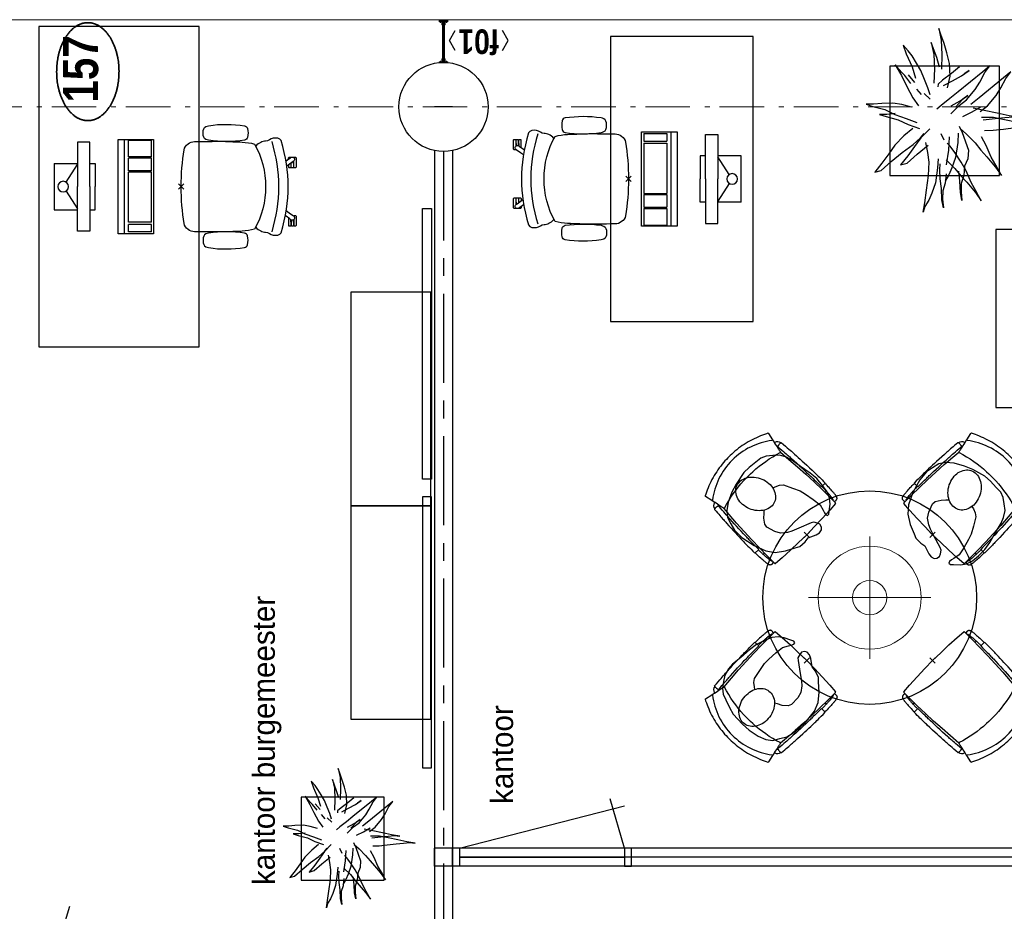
# Model space of a CAD drawing. Header units: millimetres. Extents: x -46954 to 169732, y -26853 to 94136.
# Tile 57 of 174: x -41687 to -36159, y 77953 to 82961. Entities that reach past the tile are written whole.
import ezdxf
from ezdxf.enums import TextEntityAlignment as Align

# ---------------------------------------------------------------- set-up
doc = ezdxf.new("R2010")
doc.units = ezdxf.units.MM
doc.header["$LTSCALE"] = 400
doc.header["$PDMODE"] = 3
doc.header["$PDSIZE"] = 15
for name, pattern in [('CENTER', [2, 1.25, -0.25, 0.25, -0.25]), ('HIDDEN', [0.375, 0.25, -0.125]), ('STYLE_06', [1.041641, 0.625, -0.208282, 0.069427, -0.138931])]:
    doc.linetypes.add(name, pattern=pattern)
for name, color, linetype in [('-gd', 2, 'Continuous'), ('-ve', 2, 'HIDDEN'), ('co2-1-n-1-0-8_ip0', 7, 'Continuous'), ('inr', 4, 'Continuous'), ('plant', 114, 'Continuous'), ('plat', 5, 'Continuous'), ('sona-s008_ip0', 7, 'Continuous'), ('stramien', 1, 'CENTER'), ('symbol', 1, 'Continuous'), ('timmerwerk-ge', 150, 'Continuous'), ('verlichting', 2, 'Continuous')]:
    doc.layers.add(name, color=color, linetype=linetype)
for name, color, linetype, lineweight in [('Buitenkozijnen', 140, 'Continuous', 15), ('Detailaanduiding', 5, 'Continuous', 70), ('Interieur-scheidingswand-horizontaal', 5, 'Continuous', 25), ('Kozijnmerken', 43, 'Continuous', 9), ('mat-beton (ihwg)', 5, 'Continuous', 25), ('mat-staal', 5, 'Continuous', 25), ('None', 7, 'Continuous', 9)]:
    doc.layers.add(name, color=color, linetype=linetype, lineweight=lineweight)
doc.styles.add('Arial Narrow (bold)', font='ARIALNB.TTF', dxfattribs={"height": 172.861111})
doc.styles.add('s100', font='stylu.ttf', dxfattribs={"height": 100})
doc.styles.get("Standard").update_dxf_attribs({"font": 'arial.ttf'})

# ---------------------------------------------------------------- blocks, each defined once
blk = doc.blocks.new('Kolom O 500')
at = {"layer": 'mat-beton (ihwg)', "lineweight": 25}
blk.add_circle((0, 0), 250, dxfattribs=at)
blk = doc.blocks.new('*U1106')
at = {"layer": 'None', "color": 8, "linetype": 'Continuous', "lineweight": 5}
for points in [[(253.3, 5.2), (475, 5.2), (475, -4.8), (253.3, -4.8)], [(253.3, 0.6), (475, 0.6), (475, -0.2), (253.3, -0.2)]]:
    blk.add_lwpolyline(points, close=True, dxfattribs=at)
blk = doc.blocks.new('*U1107')
at = {"layer": 'mat-staal', "color": 8, "lineweight": 5}
for p, q in [((247.3, 17), (258.1, 17)), ((247.3, -16.6), (258.1, -16.6))]:
    blk.add_line(p, q, dxfattribs=at)
for points in [[(250, 6), (250, 25), (253, 25), (253, 22), (253, 10.6), (253, 9), (269, 9), (269, 6)], [(250, -24.6), (250, -5.6), (269, -5.6), (269, -8.6), (253, -8.6), (253, -20.4), (253, -21.6), (253, -24.6)]]:
    blk.add_lwpolyline(points, close=True, dxfattribs=at)
blk = doc.blocks.new('*U1108')
at = {"layer": 'mat-staal', "color": 8, "lineweight": 5}
for p, q in [((482.7, 17), (471.9, 17)), ((482.7, -16.6), (471.9, -16.6))]:
    blk.add_line(p, q, dxfattribs=at)
for points in [[(480, 6), (480, 25), (477, 25), (477, 22), (477, 10.6), (477, 9), (461, 9), (461, 6)], [(480, -24.6), (480, -5.6), (461, -5.6), (461, -8.6), (477, -8.6), (477, -20.4), (477, -21.6), (477, -24.6)]]:
    blk.add_lwpolyline(points, close=True, dxfattribs=at)
blk = doc.blocks.new('Glasstrook G kolom-vliesgevel')
at = {"layer": 'mat-staal', "color": 8, "lineweight": 5}
blk.add_lwpolyline([(480, 25.3), (485, 25.3), (485, -24.7), (480, -24.7)], close=True, dxfattribs=at)
at = {"layer": 'mat-staal'}
for name in ['*U1107', '*U1108']:
    blk.add_blockref(name, (0, 0), dxfattribs=at)
at = {"layer": 'None', "color": 7}
blk.add_blockref('*U1106', (0, 0), dxfattribs=at)
blk = doc.blocks.new('Kozijnmerk 50')
at = {"layer": 'Kozijnmerken', "color": 92, "linetype": 'Continuous', "lineweight": 25}
for points in [[(-132.2, 50.6), (-164.8, -5.8), (-132.2, -62.1)], [(132.2, 50.6), (164.8, -5.8), (132.2, -62.1)]]:
    blk.add_lwpolyline(points, dxfattribs=at)
at = {"layer": 'None', "color": 43, "style": 'Arial Narrow (bold)'}
blk.add_attdef('merk', text='', height=138.3, dxfattribs=at).set_placement((0, 0), align=Align.MIDDLE_CENTER)
blk = doc.blocks.new('Detail')
at = {"layer": 'Detailaanduiding', "color": 1, "linetype": 'Continuous', "lineweight": 35}
blk.add_open_spline([(-134.1, 153.9), (-70.3, 177.4), (77, 177.4), (140.9, 153.9), (204.7, 130.5), (241.5, 89.9), (278.4, 49.3), (278.4, 2.4), (278.4, -44.5), (241.5, -85.1), (204.7, -125.7), (140.9, -149.2), (77, -172.6), (-70.3, -172.6), (-134.1, -149.2), (-198, -125.7), (-234.8, -85.1), (-271.6, -44.5), (-271.6, 2.4), (-271.6, 49.3), (-234.8, 89.9), (-198, 130.5), (-134.1, 153.9)], degree=2, knots=[0, 0, 0, 0.097932, 0.195864, 0.195864, 0.280023, 0.280023, 0.347931, 0.347931, 0.415846, 0.415846, 0.5, 0.5, 0.597932, 0.695864, 0.695864, 0.780023, 0.780023, 0.847931, 0.847931, 0.915846, 0.915846, 1, 1, 1], dxfattribs=at)
at = {"layer": 'Detailaanduiding', "style": 'Arial Narrow (bold)'}
blk.add_attdef('Detail', text='', height=197.6, dxfattribs=at).set_placement((-170.2, 142.2), align=Align.TOP_LEFT)
at = {"layer": 'None', "color": 0, "flags": 1}
blk.add_attdef('Fragment', (-271.6, -528.2), '', height=197.6, dxfattribs=at)
blk = doc.blocks.new('SYMB-CMP4_B2')
for p, q in [((-130, 558.1), (130, 558.1)), ((-130, 558.1), (-130, 428.1)), ((130, 558.1), (130, 428.1)), ((-25.3, 491.9), (-125, 428.1)), ((25.3, 491.9), (125, 428.1)), ((-250, 358.1), (-250, 428.1)), ((-250, 428.1), (0, 428.1)), ((250, 428.1), (0, 428.1)), ((250, 358.1), (250, 428.1)), ((0, 358.1), (-250, 358.1)), ((-130, 358.1), (-130, 328.1)), ((0, 358.1), (250, 358.1)), ((130, 358.1), (130, 328.1)), ((-130, 328.1), (0, 328.1)), ((130, 328.1), (0, 328.1)), ((265, 200), (-265, 200)), ((-265, 200), (-265, 0)), ((265, 0), (265, 200)), ((265, 162.9), (-265, 162.9)), ((-166.8, 141.5), (-259.7, 141.5)), ((-259.7, 12.9), (-259.7, 141.5)), ((-166.8, 12.9), (-166.8, 141.5)), ((-88, 141.5), (-159.1, 141.5)), ((-159.1, 12.9), (-159.1, 141.5)), ((-88, 12.9), (-88, 141.5)), ((200.4, 141.5), (-81.5, 141.5)), ((-81.5, 12.9), (-81.5, 141.5)), ((200.4, 12.9), (200.4, 141.5)), ((254.7, 141.5), (212.3, 141.5)), ((212.3, 12.9), (212.3, 141.5)), ((254.7, 12.9), (254.7, 141.5)), ((-265, 0), (265, 0)), ((-166.8, 12.9), (-259.7, 12.9)), ((-88, 12.9), (-159.1, 12.9)), ((200.4, 12.9), (-81.5, 12.9)), ((254.7, 12.9), (212.3, 12.9))]:
    blk.add_line(p, q)
blk.add_circle((0, 508.1), 30)
blk = doc.blocks.new('SONA-S008_B2')
at = {"layer": '-gd'}
blk.add_open_spline([(-253, -509.5), (-87.8, -560.2), (87.8, -560.2), (253, -509.5)], degree=3, dxfattribs=at)
for points in [[(-206.6, -15.8), (-79.4, 5.3), (79.6, 5.3), (206.6, -15.8)], [(-253, -73.9), (-253.4, -51.6), (-233.1, -20.2), (-206.6, -15.8)], [(206.6, -15.8), (233.1, -20.2), (253.4, -51.6), (253, -73.9)], [(-253, -272.1), (-257.1, -206.8), (-252.1, -139.2), (-253, -73.9)], [(253, -73.9), (252.1, -139.2), (257.1, -206.8), (253, -272.1)], [(-342.5, -153.6), (-353.5, -221.1), (-351.5, -287.6), (-342.5, -355.4)], [(-325.3, -126.1), (-337, -131.7), (-340.4, -140.8), (-342.5, -153.6)], [(-277.9, -126.1), (-287.8, -121.3), (-315.3, -121.3), (-325.3, -126.1)], [(-260.7, -153.6), (-262.7, -140.8), (-266.2, -131.7), (-277.9, -126.1)], [(-260.7, -355.4), (-251.6, -287.6), (-249.7, -221.1), (-260.7, -153.6)], [(260.6, -355.4), (251.6, -287.6), (249.7, -221.1), (260.6, -153.6)], [(260.6, -153.6), (262.7, -140.8), (266.2, -131.7), (277.9, -126.1)], [(277.9, -126.1), (287.8, -121.3), (315.3, -121.3), (325.3, -126.1)], [(325.3, -126.1), (337, -131.7), (340.4, -140.8), (342.5, -153.6)], [(342.5, -153.6), (353.4, -221.1), (351.5, -287.6), (342.5, -355.4)], [(-238.9, -411.5), (-253, -365.7), (-250.2, -318.7), (-253, -272.1)], [(253, -272.1), (250.2, -318.7), (253, -365.7), (238.9, -411.5)], [(-250.7, -332.5), (-253.1, -331.7), (-255.4, -330.9), (-257.6, -330.2)], [(-255.2, -303.9), (-254.1, -304.3), (-252.9, -304.7), (-251.7, -305.1)], [(256.9, -323.2), (255, -323.8), (253.1, -324.4), (251, -325.1)], [(251.9, -297.7), (252.9, -297.4), (253.8, -297.1), (254.7, -296.8)], [(-342.5, -355.4), (-341.5, -363), (-333.6, -369.9), (-326.1, -371.8)], [(-326.1, -371.8), (-310.3, -375.7), (-292.8, -375.7), (-277, -371.8)], [(-277, -371.8), (-269.5, -369.9), (-261.7, -363), (-260.7, -355.4)], [(277, -371.8), (269.5, -369.9), (261.7, -363), (260.6, -355.4)], [(326.1, -371.8), (310.3, -375.7), (292.8, -375.7), (277, -371.8)], [(342.5, -355.4), (341.5, -363), (333.6, -369.9), (326.1, -371.8)], [(-227.3, -418.1), (-247.1, -436.6), (-255.7, -455.2), (-255.5, -473.7)], [(238.9, -411.5), (95.4, -494.5), (-95.5, -494.5), (-238.9, -411.5)], [(255.5, -473.7), (255.7, -455.2), (247.1, -436.6), (227.3, -418.1)], [(-255.5, -473.7), (-255.4, -489), (-270.3, -500.1), (-272.1, -515.2)], [(272.1, -515.2), (270.3, -500.1), (255.4, -489), (255.5, -473.7)], [(-272.1, -515.2), (-274.4, -533.8), (-273.7, -555.7), (-258.6, -560.1)], [(258.6, -560.1), (273.7, -555.6), (274.4, -533.8), (272.1, -515.2)], [(-258.6, -560.1), (-77.4, -613.6), (78.8, -613.6), (258.6, -560.1)], [(-222.4, -606.9), (-222.4, -604.9), (-220.7, -603.3), (-218.7, -603.3)], [(-222.4, -615.1), (-222.4, -615.1), (-222.4, -606.9), (-222.4, -606.9)], [(-218.7, -603.3), (-218.7, -603.3), (-192, -603.3), (-176.8, -603.3)], [(-185.5, -615.4), (-185.5, -615.4), (-176.5, -602.9), (-162.6, -583.8)], [(-134.5, -588.9), (-152.4, -613.6), (-164.7, -630.5), (-164.7, -630.5)], [(106.4, -606.6), (106.4, -604.6), (108, -603), (110, -603)], [(106.4, -614.8), (106.4, -614.8), (106.4, -606.6), (106.4, -606.6)], [(110, -603), (110, -603), (115.6, -603), (123.1, -603)], [(143.1, -630.4), (143.1, -630.4), (131.8, -614.9), (115.2, -592)], [(143.7, -587.5), (156, -604.4), (163.9, -615.2), (163.9, -615.2)], [(154.9, -602.9), (159.4, -602.9), (162.3, -602.9), (162.3, -602.9)], [(162.3, -602.9), (164.4, -602.9), (166, -604.6), (166, -606.6)], [(166, -606.6), (166, -606.6), (166, -614.8), (166, -614.8)], [(-222.5, -641.1), (-222.5, -641.1), (-222.4, -632.9), (-222.4, -632.9)], [(-218.8, -644.8), (-220.8, -644.8), (-222.5, -643.1), (-222.5, -641.1)], [(-218.8, -615.1), (-218.8, -615.1), (-222.4, -615.1), (-222.4, -615.1)], [(-222.4, -629.9), (-222.4, -629.9), (-222.4, -618.1), (-222.4, -618.1)], [(-222.4, -618.1), (-222.4, -618.1), (-198.5, -618.1), (-198.5, -618.1)], [(-198.6, -630), (-198.6, -630), (-222.4, -629.9), (-222.4, -629.9)], [(-222.4, -632.9), (-222.4, -632.9), (-218.8, -632.9), (-218.8, -632.9)], [(-198.5, -615.1), (-198.5, -615.1), (-218.8, -615.1), (-218.8, -615.1)], [(-218.8, -632.9), (-218.8, -632.9), (-198.6, -633), (-198.6, -633)], [(-166.5, -644.9), (-166.5, -644.9), (-218.8, -644.8), (-218.8, -644.8)], [(-198.6, -633), (-198.6, -633), (-198.6, -630), (-198.6, -630)], [(-198.6, -630), (-198.6, -630), (-186.7, -630), (-186.7, -630)], [(-198.6, -633), (-198.6, -633), (-186.7, -633), (-186.7, -633)], [(-198.5, -618.1), (-198.5, -618.1), (-198.5, -615.1), (-198.5, -615.1)], [(-198.5, -615.1), (-198.5, -615.1), (-186.7, -615.2), (-186.7, -615.2)], [(-198.5, -618.1), (-198.5, -618.1), (-189.1, -618.2), (-187.1, -618.2)], [(-182.7, -633.4), (-188.4, -629.2), (-189.7, -621.1), (-185.5, -615.4)], [(-185.4, -615.2), (-186.2, -615.2), (-186.7, -615.2), (-186.7, -615.2)], [(-186.7, -615.2), (-186.7, -615.2), (-186.7, -616.4), (-186.7, -617.3)], [(-185.9, -630), (-186.4, -630), (-186.7, -630), (-186.7, -630)], [(-186.7, -630), (-186.7, -630), (-186.7, -633), (-186.7, -633)], [(-186.7, -633), (-186.7, -633), (-185.3, -633), (-183.1, -633)], [(-164.7, -630.5), (-168.8, -636.2), (-176.9, -637.5), (-182.7, -633.4)], [(-182.7, -633.4), (-182.7, -633.4), (-182.7, -633.4), (-182.7, -633.4)], [(-167.1, -633), (-166.7, -633), (-166.5, -633), (-166.5, -633)], [(-166.5, -633), (-166.5, -633), (-162.9, -633.1), (-162.9, -633.1)], [(-162.9, -641.3), (-162.9, -643.3), (-164.5, -644.9), (-166.5, -644.9)], [(-162.8, -630.1), (-162.8, -630.1), (-163.4, -630.1), (-164.4, -630)], [(-162.9, -633.1), (-162.9, -633.1), (-162.9, -641.3), (-162.9, -641.3)], [(-162.8, -628), (-162.8, -629.2), (-162.8, -630.1), (-162.8, -630.1)], [(110.1, -614.8), (110.1, -614.8), (106.4, -614.8), (106.4, -614.8)], [(106.4, -629.7), (106.4, -629.7), (106.4, -617.8), (106.4, -617.8)], [(106.4, -617.8), (106.4, -617.8), (130.3, -617.8), (130.3, -617.8)], [(130.3, -629.6), (130.3, -629.6), (106.4, -629.7), (106.4, -629.7)], [(106.4, -640.9), (106.4, -640.9), (106.4, -632.7), (106.4, -632.7)], [(106.4, -632.7), (106.4, -632.7), (110.1, -632.7), (110.1, -632.7)], [(110.1, -644.5), (108.1, -644.5), (106.5, -642.9), (106.4, -640.9)], [(130.3, -614.8), (130.3, -614.8), (110.1, -614.8), (110.1, -614.8)], [(110.1, -632.7), (110.1, -632.7), (130.3, -632.6), (130.3, -632.6)], [(162.4, -644.4), (162.4, -644.4), (110.1, -644.5), (110.1, -644.5)], [(130.3, -617.8), (130.3, -617.8), (130.3, -614.8), (130.3, -614.8)], [(130.3, -614.8), (130.3, -614.8), (130.9, -614.8), (131.7, -614.8)], [(130.3, -617.8), (130.3, -617.8), (131.9, -617.8), (133.9, -617.8)], [(130.3, -632.6), (130.3, -632.6), (130.3, -629.6), (130.3, -629.6)], [(130.3, -629.6), (130.3, -629.6), (142.1, -629.6), (142.1, -629.6)], [(130.3, -632.6), (130.3, -632.6), (142.2, -632.6), (142.2, -632.6)], [(142.5, -629.6), (142.3, -629.6), (142.1, -629.6), (142.1, -629.6)], [(142.1, -629.6), (142.1, -629.6), (142.2, -632.6), (142.2, -632.6)], [(142.2, -632.6), (142.2, -632.6), (143.3, -632.6), (145.1, -632.6)], [(161.1, -633.2), (155.3, -637.4), (147.2, -636.1), (143.1, -630.4)], [(163.9, -615.2), (168.1, -621), (166.8, -629.1), (161.1, -633.2)], [(161.1, -633.2), (161.1, -633.2), (161.1, -633.2), (161.1, -633.2)], [(161.8, -632.6), (162.2, -632.6), (162.4, -632.6), (162.4, -632.6)], [(162.4, -632.6), (162.4, -632.6), (166, -632.6), (166, -632.6)], [(166, -640.8), (166, -642.8), (164.4, -644.4), (162.4, -644.4)], [(166, -614.8), (166, -614.8), (164.6, -614.8), (163.5, -614.8)], [(166, -629.6), (166, -629.6), (165.4, -629.6), (164.4, -629.6)], [(165.3, -617.8), (165.8, -617.8), (166, -617.8), (166, -617.8)], [(166, -617.8), (166, -617.8), (166, -618.6), (166, -619.9)], [(166, -625.7), (166, -627.8), (166, -629.6), (166, -629.6)], [(166, -632.6), (166, -632.6), (166, -640.8), (166, -640.8)]]:
    blk.add_open_spline(points, degree=3)
at = {"layer": 'sona-s008_ip0'}
blk.add_point((0, 0), dxfattribs=at)
blk = doc.blocks.new('co2-1-n-1-0-8_b2')
for p, q in [((-251.5, -20.3), (-255.8, -20.3)), ((251.5, -20.3), (255.8, -20.3)), ((-249.1, -132.2), (-279.1, -131.7)), ((-251.6, -131.7), (-251.6, -132.2)), ((251.6, -131.7), (251.6, -132.2)), ((-220.5, -431.4), (-220.7, -431.4)), ((220.7, -431.4), (220.5, -431.4)), ((-239.3, -492.8), (-236.8, -493.3)), ((-231.5, -468.8), (-234.2, -468.3)), ((234.4, -468), (231.4, -468.6)), ((236.7, -493), (239.1, -492.6)), ((-250, -554.2), (-241.1, -513.2)), ((241.1, -513.2), (250, -554.2))]:
    blk.add_line(p, q)
at = {"flags": 128}
for points in [[(-238.5, -9.5), (-189.8, -6), (-126.6, -2.7), (-63.3, -0.7), (0, 0)], [(0, 0), (63.3, -0.7), (126.6, -2.7), (189.8, -6), (238.5, -9.5)], [(-255.8, -20.3), (-257.1, -20.4), (-258.3, -20.7), (-259.5, -21.1), (-260.7, -21.6), (-261.9, -22.1), (-263, -22.8), (-264.1, -23.6), (-265.4, -24.8), (-266.8, -26.5), (-267.8, -28.1), (-268.4, -29.4), (-268.8, -30.4), (-269.5, -32.8), (-270, -34.9), (-270.5, -37.1), (-270.9, -39.4), (-271.3, -41.9), (-271.6, -44.3), (-272, -46.9), (-272.4, -49.7), (-272.7, -52.9), (-273.1, -56.4), (-273.5, -60.3), (-273.8, -64.4), (-274.2, -69.1), (-274.6, -74.7), (-275, -81.4), (-275.4, -89.2), (-275.8, -98.1), (-276, -105.6), (-276.2, -113.7), (-276.3, -122.4), (-276.4, -131.8)], [(-223.6, -431.8), (-228.8, -369.6), (-233.1, -307.4), (-236.5, -244.1), (-239, -180.9), (-240.5, -117.6), (-241, -54.2), (-240.8, -12)], [(240.8, -12), (240.9, -73.4), (240.1, -134.8), (238.4, -198.1), (235.7, -261.3), (232, -324.6), (227.4, -387.7), (223.6, -431.8)], [(255.8, -20.3), (257.1, -20.4), (258.3, -20.7), (259.5, -21.1), (260.7, -21.6), (261.9, -22.1), (263, -22.8), (264.1, -23.6), (265.4, -24.8), (266.8, -26.5), (267.8, -28.1), (268.4, -29.4), (268.8, -30.4), (269.5, -32.8), (270, -34.9), (270.5, -37.1), (270.9, -39.4), (271.3, -41.9), (271.6, -44.3), (272, -46.9), (272.4, -49.7), (272.7, -52.9), (273.1, -56.4), (273.5, -60.3), (273.8, -64.4), (274.2, -69.1), (274.6, -74.7), (275, -81.4), (275.4, -89.2), (275.8, -98.1), (276, -105.6), (276.2, -113.7), (276.3, -122.4), (276.4, -131.8)], [(-240.5, -95.2), (-241.5, -95.2), (-243, -95.2), (-244.8, -95.2), (-246.8, -95.2), (-248.9, -95.3), (-251, -95.3)], [(240.7, -95.2), (241.5, -95.2), (243, -95.2), (244.8, -95.2), (246.8, -95.2), (248.9, -95.3), (250.8, -95.3)], [(-250, -468), (-253.3, -468.2), (-255.6, -468.2), (-257.8, -468.2), (-259.7, -468), (-261.4, -467.8), (-262.7, -467.5), (-264.9, -466.6), (-266.3, -450.4), (-267.4, -435.8), (-268.5, -422.4), (-269.3, -410.3), (-270, -401), (-270.6, -392.6), (-271.1, -385.1), (-271.5, -378.5), (-271.8, -372.8), (-272.1, -368), (-272.9, -354.6), (-273.7, -340.4), (-274.5, -325.4), (-275.2, -310.1), (-275.8, -294.9), (-276.6, -274.8), (-277.3, -254.8), (-277.8, -234.9), (-278, -228.3), (-278.2, -221.8), (-278.3, -215.3), (-278.4, -208.9), (-278.5, -202.3), (-278.7, -195.2), (-278.8, -187.2), (-278.9, -178.1), (-279, -168.1), (-279.1, -157), (-279.1, -144.8), (-279.1, -131.7)], [(-250, -468), (-248.5, -467.9), (-246.1, -467.6), (-243.8, -467.2), (-241.7, -466.8), (-239.8, -466.3), (-238.2, -465.8), (-237, -465.2), (-235, -464), (-236.3, -448.9), (-237.4, -435.5), (-238.3, -423.4), (-239.1, -412.6), (-239.8, -403.2), (-240.3, -395.1), (-240.8, -388.6), (-241.2, -382.4), (-241.6, -376), (-242, -369.6), (-242.4, -363.2), (-243.5, -343.6), (-244.5, -323.8), (-245.4, -304), (-246.2, -285.1), (-246.9, -266.1), (-247.5, -247.9), (-247.9, -231.1), (-248, -226.2), (-248.2, -220.5), (-248.3, -213.9), (-248.5, -206.4), (-248.6, -197.9), (-248.8, -188.5), (-248.9, -176.2), (-249, -162.7), (-249.1, -147.9), (-249.1, -132.2)], [(249.1, -132.2), (249.1, -146.9), (249, -160.6), (248.9, -172.9), (248.8, -183.9), (248.7, -193.5), (248.5, -201.8), (248.4, -208.3), (248.3, -214.7), (248.2, -221.1), (248, -227.6), (247.9, -234.1), (247.3, -253.9), (246.6, -273.8), (245.9, -293.6), (245, -312.5), (244.1, -331.4), (243.2, -349.5), (242.2, -366.2), (241.9, -371), (241.5, -376.6), (241.1, -383.1), (240.6, -390.6), (240.1, -398.9), (239.4, -408.1), (238.5, -420.2), (237.5, -433.4), (236.4, -447.9), (235, -464), (237, -465.2), (238.2, -465.8), (239.8, -466.3), (241.7, -466.8), (243.8, -467.2), (246.1, -467.6), (248.5, -467.9), (250, -468)], [(250, -468), (253.3, -468.2), (255.6, -468.2), (257.8, -468.2), (259.7, -468), (261.4, -467.8), (262.7, -467.5), (263.7, -467.1), (265, -466.1), (266, -453.4), (267, -441.6), (267.8, -430.7), (268.6, -420.8), (269.2, -412), (269.8, -404.1), (270.3, -397.1), (270.7, -390.6), (271.1, -384.3), (271.5, -377.9), (271.9, -371.5), (272.3, -365), (273.4, -345.2), (274.5, -325.3), (275.4, -305.3), (276, -290.1), (276.6, -274.8), (277.1, -259.7), (277.6, -245.3), (277.9, -231.9), (278, -226.9), (278.2, -221.2), (278.3, -214.5), (278.5, -206.9), (278.6, -198.4), (278.7, -188.9), (278.9, -176.5), (279, -162.9), (279.1, -148), (279.1, -131.7), (249.1, -132.2)], [(-241.1, -513.2), (-239, -503.7), (-237.1, -494.8), (-234.9, -484.6), (-232.9, -475.3), (-231.1, -466.9), (-229.4, -459.3), (-228, -452.7), (-226.8, -447), (-225.7, -442.2), (-224.9, -438.4)], [(-224.9, -438.4), (-224.4, -436.2), (-224.1, -434.5), (-223.8, -433.2), (-223.6, -432.5)], [(-223.7, -432.8), (-223.7, -432.8), (-223.6, -432.5)], [(-223.6, -431.7), (-223.6, -431.7), (-223.6, -431.8)], [(0, -465.5), (-18.1, -465.2), (-36.1, -464.6), (-59.3, -463.1), (-82.5, -460.9), (-105.6, -457.9), (-128.5, -454.2), (-151.9, -449.7), (-175, -444.4), (-197.9, -438.3), (-220.5, -431.4)], [(220.5, -431.4), (198.1, -438.3), (175.3, -444.3), (152.1, -449.7), (128.5, -454.2), (105.7, -457.9), (82.8, -460.8), (59.5, -463.1), (36.1, -464.6), (18.1, -465.2), (0, -465.5)], [(223.6, -431.8), (223.6, -431.7), (223.6, -431.7)], [(223.6, -432.5), (223.6, -432.5), (223.7, -432.8)], [(223.6, -432.5), (223.7, -432.8), (224, -434), (224.4, -435.9), (224.9, -438.4)], [(224.9, -438.4), (225.7, -442.2), (226.8, -447), (228, -452.7), (229.4, -459.3), (231.1, -466.8), (232.9, -475.2), (234.9, -484.6), (237.1, -494.8), (239, -503.7), (241.1, -513.2)], [(-248.6, -556.9), (-241.7, -560.6), (-230.9, -566), (-220.5, -570.8), (-209.7, -575.6), (-197.7, -580.6), (-185.6, -585.3), (-173.3, -589.7), (-161, -593.7), (-148.6, -597.5), (-136.1, -601), (-123.5, -604.2), (-110.8, -607), (-98.1, -609.6), (-85.4, -611.8), (-72.6, -613.8), (-59.7, -615.4), (-46.8, -616.7), (-33.9, -617.7), (-22.6, -618.2), (-10.7, -618.6), (0, -618.7)], [(0, -618.7), (7.7, -618.6), (19.8, -618.3), (31.2, -617.8), (42.9, -617), (55.8, -615.8), (68.7, -614.3), (81.5, -612.4), (94.3, -610.3), (107, -607.8), (119.7, -605.1), (132.3, -602), (144.8, -598.6), (157.2, -594.9), (169.5, -590.9), (181.8, -586.7), (194, -582.1), (206, -577.2), (217.9, -572), (228.2, -567.2), (238.9, -562), (248.7, -556.9)]]:
    blk.add_lwpolyline(points, dxfattribs=at)
for centre, radius, start, end in [((-251.5, -32.8), 12.5, 31.8812, 90), ((-251.5, -32.8), 12.5, 293.1463, 327.6578), ((-238.3, -12), 2.5, 94.5665, 179.4807), ((238.3, -12), 2.5, 0.5193, 85.4335), ((251.5, -32.8), 12.5, 90, 148.1188), ((251.5, -32.8), 12.5, 212.3422, 246.8537), ((-226.1, -432), 2.5, 341.6817, 5.2297), ((-226.1, -431.9), 2.5, 347.791, 5.2276), ((226.1, -431.9), 2.5, 174.7724, 192.209), ((226.1, -432), 2.5, 174.778, 187.1445), ((226.1, -432), 2.5, 187.1548, 198.3185), ((-233.6, -464.5), 28.8, 186.1005, 258.5426), ((-166.7, -477.3), 75, 191.7314, 197.3164), ((-233.7, -464.5), 3.77, 192.8865, 261.7566), ((234, -464.6), 3.4, 276.6537, 346.9286), ((166.7, -477.3), 75, 342.6747, 348.4513), ((234, -464.6), 28.4, 280.3578, 354.0057), ((0.2, -200.9), 391.2, 232.6355, 269.9709), ((-0.2, -200.9), 391.2, 270.0307, 307.3629), ((-247.5, -554.8), 2.5, 167.791, 242.1608), ((247.5, -554.8), 2.5, 297.8392, 12.209)]:
    blk.add_arc(centre, radius, start, end)
for points in [[(-243.3, -32.8), (-243.7, -32.8), (-244.1, -33.5), (-245, -36.2), (-245.5, -38.1), (-246.4, -43.2), (-246.9, -46.3), (-247.8, -53.6), (-248.3, -57.8), (-249.1, -67), (-249.5, -72), (-250.2, -82.7), (-250.6, -88.4), (-251.1, -100.3), (-251.3, -106.4), (-251.5, -118.9), (-251.6, -125.3), (-251.6, -131.7)], [(243.3, -32.8), (243.7, -32.8), (244.1, -33.5), (245, -36.2), (245.5, -38.1), (246.4, -43.2), (246.9, -46.3), (247.8, -53.6), (248.3, -57.8), (249.1, -67), (249.5, -72), (250.2, -82.7), (250.6, -88.4), (251.1, -100.3), (251.3, -106.4), (251.5, -118.9), (251.6, -125.3), (251.6, -131.7)]]:
    blk.add_open_spline(points, degree=3, knots=[0, 0, 0, 0, 0.125, 0.125, 0.25, 0.25, 0.375, 0.375, 0.5, 0.5, 0.625, 0.625, 0.75, 0.75, 0.875, 0.875, 0.9994014, 0.9994014, 0.9994014, 0.9994014])
at = {"layer": 'co2-1-n-1-0-8_ip0'}
blk.add_point((0, 0), dxfattribs=at)
blk = doc.blocks.new('symb-ps03_b2')
blk.add_lwpolyline([(82.2, -333.7), (93.5, -323.3), (109.6, -304.5), (119.8, -284.7), (121.3, -230.8), (122.5, -183.8), (115.8, -150.4), (104.2, -98.4), (90.8, -52.2), (69, -24.8), (57.7, -13.2), (50.2, -0.9), (49.4, 8.5), (59.4, 13), (75.8, 8.9), (114.7, -1.3), (145.3, -16.6), (172.1, -41.1), (196.4, -77.8), (221.1, -122.2), (235.7, -169.2), (249.9, -232.3), (265.9, -290), (270.3, -324.8), (267.4, -365.4), (252.2, -399.3), (234.6, -432.8), (213.5, -457.5), (181.2, -475.4), (141, -499), (102.8, -516.9), (26.9, -533.5), (-23.3, -539.3), (-83.1, -537.5), (-129.9, -527.7), (-165.1, -510.7), (-191.8, -478.7), (-217.7, -447.5), (-240.8, -394), (-258.1, -313.4), (-261.7, -241.7), (-250.8, -189), (-222, -138.3), (-185.2, -93.4), (-169.5, -72.2), (-133.8, -53.9), (-107.1, -45.7), (-74.5, -10), (-56.5, 2.3), (-37.5, 6.7), (-23, 0.8), (-11.7, -12.6), (-10.5, -27.9), (-13.2, -49.2), (-22.6, -61.1), (-75.1, -114.5), (-104.5, -144.9), (-120.7, -165.7), (-138.4, -200.3), (-141.8, -234.1), (-134.6, -284.5), (-123.4, -302.1), (-94.4, -318.8), (-69, -327.2), (-51.7, -333)])
blk.add_lwpolyline([(-74.5, -413.3, 0.078796), (-66.1, -458.3, 0.088041), (-45.7, -493.9, 0.105312), (-14.5, -518.5, 0.121926), (19.1, -525.8, 0.121926), (52.3, -516.6, 0.105312), (82.1, -490.3, 0.088041), (100.3, -453.5, 0.078796), (106.2, -408.2, 0.078796), (97.7, -363.2, 0.088041), (77.4, -327.6, 0.105312), (46.2, -303, 0.121926), (12.5, -295.7, 0.121926), (-20.6, -304.9, 0.105312), (-50.4, -331.2, 0.088041), (-68.6, -368, 0.078796)], format="xyb", close=True)
blk = doc.blocks.new('lamp02')
at = {"layer": 'verlichting', "lineweight": 0}
for q in [(0, 555.36), (555.36, 0), (0, -555.36), (-555.36, 0)]:
    blk.add_line((0, 0), q, dxfattribs=at)
for radius in [468, 156]:
    blk.add_circle((0, 0), radius, dxfattribs=at)
blk = doc.blocks.new('boom nieuw 01')
at = {"layer": 'plant', "extrusion": (0, -4.44089e-16, -1)}
for p, q in [((-224.7, 788.7), (-238, 749.2)), ((-224.7, 788.7), (-238, 749.2)), ((-224.7, 744.5), (-224.7, 788.7)), ((-224.7, 744.5), (-224.7, 788.7)), ((-573.8, 694.3), (-627.3, 736.9)), ((-627.3, 736.9), (-616.4, 698.2)), ((-573.8, 694.3), (-627.3, 736.9)), ((-627.3, 736.9), (-616.4, 698.2)), ((-284.5, 709.5), (-297.8, 669.9)), ((-284.5, 665.3), (-284.5, 709.5)), ((-238, 749.2), (-256.6, 677.1)), ((-238, 749.2), (-256.6, 677.1)), ((-219.3, 695.7), (-224.7, 744.5)), ((-219.3, 695.7), (-224.7, 744.5)), ((-616.4, 698.2), (-563.7, 639.2)), ((-616.4, 698.2), (-563.7, 639.2)), ((-518.7, 654), (-573.8, 694.3)), ((-518.7, 654), (-573.8, 694.3)), ((-466.7, 617.5), (-518.7, 654)), ((-466.7, 617.5), (-518.7, 654)), ((-297.8, 669.9), (-316.4, 597.8)), ((-256.6, 677.1), (-284.5, 618.9)), ((-256.6, 677.1), (-284.5, 618.9)), ((-279.1, 616.4), (-284.5, 665.3)), ((-218.5, 629.8), (-219.3, 695.7)), ((-218.5, 629.8), (-219.3, 695.7)), ((-530.6, 541.3), (-584.1, 583.9)), ((-584.1, 583.9), (-573.3, 545.2)), ((-530.6, 541.3), (-584.1, 583.9)), ((-584.1, 583.9), (-573.3, 545.2)), ((-563.7, 639.2), (-510.2, 574.1)), ((-563.7, 639.2), (-510.2, 574.1)), ((-412.5, 564.8), (-466.7, 617.5)), ((-412.5, 564.8), (-466.7, 617.5)), ((-316.4, 597.8), (-344.3, 539.7)), ((-284.5, 618.9), (-308.5, 551.4)), ((-284.5, 618.9), (-308.5, 551.4)), ((-227.1, 576.3), (-218.5, 629.8)), ((-227.1, 576.3), (-218.5, 629.8)), ((9.4, 616.6), (-55, 579.3)), ((9.4, 616.6), (-55, 579.3)), ((-35.5, 579.3), (9.4, 616.6)), ((-35.5, 579.3), (9.4, 616.6)), ((-573.3, 545.2), (-520.5, 486.2)), ((-573.3, 545.2), (-520.5, 486.2)), ((-475.6, 501), (-530.6, 541.3)), ((-475.6, 501), (-530.6, 541.3)), ((-510.2, 574.1), (-462.9, 509.7)), ((-510.2, 574.1), (-462.9, 509.7)), ((-369, 511.3), (-412.5, 564.8)), ((-369, 511.3), (-412.5, 564.8)), ((-344.3, 539.7), (-368.3, 472.2)), ((-308.5, 551.4), (-333.3, 487.8)), ((-308.5, 551.4), (-333.3, 487.8)), ((-242.6, 518.9), (-227.1, 576.3)), ((-242.6, 518.9), (-227.1, 576.3)), ((-119.3, 547.6), (-186.8, 511.1)), ((-55, 579.3), (-119.3, 547.6)), ((-55, 579.3), (-119.3, 547.6)), ((-101.5, 523.5), (-55, 560)), ((-101.5, 523.5), (-55, 560)), ((-95.3, 500.1), (-50.4, 537.3)), ((-55, 560), (-35.5, 579.3)), ((-55, 560), (-35.5, 579.3)), ((73, 551.4), (-3.8, 516.5)), ((73, 551.4), (-3.8, 516.5)), ((61.4, 516.5), (91.6, 539)), ((61.4, 516.5), (91.6, 539)), ((125.7, 568.5), (73, 551.4)), ((125.7, 568.5), (73, 551.4)), ((91.6, 539), (125.7, 568.5)), ((91.6, 539), (125.7, 568.5)), ((-520.5, 486.2), (-467, 421.1)), ((-520.5, 486.2), (-467, 421.1)), ((-423.6, 464.5), (-475.6, 501)), ((-423.6, 464.5), (-475.6, 501)), ((-462.9, 509.7), (-423.3, 465.5)), ((-462.9, 509.7), (-423.3, 465.5)), ((-186.8, 511.1), (-234.1, 478.6)), ((-186.8, 511.1), (-234.1, 478.6)), ((-167.4, 459.9), (-135.6, 487.8)), ((-167.4, 459.9), (-135.6, 487.8)), ((-3.8, 516.5), (-69.7, 496.4)), ((-3.8, 516.5), (-69.7, 496.4)), ((-25.5, 463.8), (19.5, 490.2)), ((-25.5, 463.8), (19.5, 490.2)), ((19.5, 490.2), (61.4, 516.5)), ((19.5, 490.2), (61.4, 516.5)), ((-830.8, 440.5), (-863.4, 450.5)), ((-863.4, 450.5), (-807.5, 440.5)), ((-830.8, 440.5), (-863.4, 450.5)), ((-863.4, 450.5), (-807.5, 440.5)), ((-792.8, 417.2), (-830.8, 440.5)), ((-792.8, 417.2), (-830.8, 440.5)), ((-807.5, 440.5), (-733.1, 431.9)), ((-807.5, 440.5), (-733.1, 431.9)), ((-750.9, 400.1), (-792.8, 417.2)), ((-750.9, 400.1), (-792.8, 417.2)), ((-733.1, 431.9), (-646.2, 418.7)), ((-733.1, 431.9), (-646.2, 418.7)), ((-646.2, 418.7), (-567.1, 414.8)), ((-646.2, 418.7), (-567.1, 414.8)), ((-567.1, 414.8), (-509.8, 422.6)), ((-567.1, 414.8), (-509.8, 422.6)), ((-509.8, 422.6), (-450.9, 434.3)), ((-509.8, 422.6), (-450.9, 434.3)), ((-369.3, 411.8), (-423.6, 464.5)), ((-369.3, 411.8), (-423.6, 464.5)), ((-423.3, 465.5), (-397, 443.8)), ((-423.3, 465.5), (-397, 443.8)), ((-195.4, 408.6), (-161.3, 444.2)), ((-169.7, 409.6), (-127.8, 423.5)), ((-169.7, 409.6), (-127.8, 423.5)), ((-127.8, 423.5), (-78.2, 442.9)), ((-127.8, 423.5), (-78.2, 442.9)), ((-78.2, 442.9), (-25.5, 463.8)), ((-78.2, 442.9), (-25.5, 463.8)), ((-690.5, 378.4), (-750.9, 400.1)), ((-690.5, 378.4), (-750.9, 400.1)), ((-601.3, 365.2), (-690.5, 378.4)), ((-601.3, 365.2), (-690.5, 378.4)), ((-665.3, 349.3), (-612.6, 352.4)), ((-665.3, 349.3), (-612.6, 352.4)), ((-612.6, 352.4), (-577.7, 349.3)), ((-612.6, 352.4), (-577.7, 349.3)), ((-547, 362.1), (-601.3, 365.2)), ((-547, 362.1), (-601.3, 365.2)), ((-231.2, 344.3), (-253.6, 370.7)), ((-231.2, 344.3), (-253.6, 370.7)), ((-105.3, 362.3), (-122.3, 363.9)), ((-105.3, 362.3), (-122.3, 363.9)), ((-82.8, 335.9), (-105.3, 362.3)), ((-82.8, 335.9), (-105.3, 362.3)), ((-14.8, 384.6), (-100.1, 386.9)), ((-14.8, 384.6), (-100.1, 386.9)), ((70.5, 387.7), (-14.8, 384.6)), ((70.5, 387.7), (-14.8, 384.6)), ((-4.7, 353.6), (51.1, 370.7)), ((-4.7, 353.6), (51.1, 370.7)), ((51.1, 370.7), (103.9, 389.3)), ((51.1, 370.7), (103.9, 389.3)), ((140.3, 402.5), (70.5, 387.7)), ((140.3, 402.5), (70.5, 387.7)), ((103.9, 389.3), (140.3, 402.5)), ((103.9, 389.3), (140.3, 402.5)), ((224.1, 358.6), (154.3, 343.8)), ((224.1, 358.6), (154.3, 343.8)), ((187.6, 345.4), (224.1, 358.6)), ((187.6, 345.4), (224.1, 358.6)), ((-838.2, 330.7), (-790.1, 339.3)), ((-838.2, 330.7), (-790.1, 339.3)), ((-787.1, 335.4), (-838.2, 330.7)), ((-787.1, 335.4), (-838.2, 330.7)), ((-790.1, 339.3), (-724.3, 343.1)), ((-790.1, 339.3), (-724.3, 343.1)), ((-737.4, 334.6), (-787.1, 335.4)), ((-737.4, 334.6), (-787.1, 335.4)), ((-690.9, 319.8), (-737.4, 334.6)), ((-724.3, 343.1), (-665.3, 349.3)), ((-724.3, 343.1), (-665.3, 349.3)), ((-635.8, 315.2), (-690.9, 319.8)), ((-635.8, 315.2), (-690.9, 319.8)), ((-642.4, 298.2), (-680.4, 321.5)), ((-642.4, 298.2), (-680.4, 321.5)), ((-600.5, 281.1), (-642.4, 298.2)), ((-600.5, 281.1), (-642.4, 298.2)), ((-552.9, 314.1), (-604.1, 262.9)), ((-552.9, 314.1), (-604.1, 262.9)), ((-582.7, 312.9), (-495.8, 299.8)), ((-582.7, 312.9), (-495.8, 299.8)), ((-511.1, 262.9), (-472.3, 291.6)), ((-511.1, 262.9), (-472.3, 291.6)), ((-495.8, 299.8), (-416.7, 295.8)), ((-495.8, 299.8), (-416.7, 295.8)), ((-472.3, 291.6), (-455.2, 308.6)), ((-472.3, 291.6), (-455.2, 308.6)), ((-397.8, 347), (-435.8, 328.4)), ((-397.8, 347), (-435.8, 328.4)), ((-191.6, 292.4), (-231.2, 344.3)), ((-191.6, 292.4), (-231.2, 344.3)), ((-151.3, 243.5), (-191.6, 292.4)), ((-151.3, 243.5), (-191.6, 292.4)), ((-127.2, 307.4), (-59, 290.3)), ((-127.2, 307.4), (-59, 290.3)), ((-113, 330.5), (-85.1, 277)), ((-113, 330.5), (-85.1, 277)), ((-43.2, 284), (-82.8, 335.9)), ((-43.2, 284), (-82.8, 335.9)), ((-59, 290.3), (16.3, 294.2)), ((-59, 290.3), (16.3, 294.2)), ((69, 340.7), (-16.3, 343)), ((69, 340.7), (-16.3, 343)), ((16.3, 294.2), (79.1, 309.7)), ((16.3, 294.2), (79.1, 309.7)), ((154.3, 343.8), (69, 340.7)), ((154.3, 343.8), (69, 340.7)), ((79.1, 309.7), (134.9, 326.8)), ((79.1, 309.7), (134.9, 326.8)), ((134.9, 326.8), (187.6, 345.4)), ((134.9, 326.8), (187.6, 345.4)), ((-746.3, 230), (-680.4, 233.8)), ((-746.3, 230), (-680.4, 233.8)), ((-680.4, 233.8), (-621.4, 240)), ((-680.4, 233.8), (-621.4, 240)), ((-604.1, 262.9), (-647.5, 228)), ((-604.1, 262.9), (-647.5, 228)), ((-540, 259.4), (-600.5, 281.1)), ((-540, 259.4), (-600.5, 281.1)), ((-567.7, 224.9), (-511.1, 262.9)), ((-567.7, 224.9), (-511.1, 262.9)), ((-450.8, 246.2), (-540, 259.4)), ((-450.8, 246.2), (-540, 259.4)), ((-396.6, 243.1), (-450.8, 246.2)), ((-396.6, 243.1), (-450.8, 246.2)), ((-353.9, 237.7), (-391.9, 219.1)), ((-353.9, 237.7), (-391.9, 219.1)), ((-280.7, 287.7), (-231.9, 238.1)), ((-280.7, 287.7), (-231.9, 238.1)), ((-193.9, 215.6), (-242, 259.8)), ((-193.9, 215.6), (-242, 259.8)), ((-233.5, 285.4), (-204, 232.6)), ((-233.5, 285.4), (-204, 232.6)), ((-231.9, 238.1), (-199.3, 193.9)), ((-231.9, 238.1), (-199.3, 193.9)), ((-33.4, 98.5), (-151.3, 243.5)), ((-33.4, 98.5), (-151.3, 243.5)), ((-85.1, 277), (-55.6, 224.2)), ((-85.1, 277), (-55.6, 224.2)), ((-2.9, 235.1), (-43.2, 284)), ((-2.9, 235.1), (-43.2, 284)), ((-794.4, 221.4), (-746.3, 230)), ((-794.4, 221.4), (-746.3, 230)), ((-743.2, 226.1), (-794.4, 221.4)), ((-743.2, 226.1), (-794.4, 221.4)), ((-693.6, 225.3), (-743.2, 226.1)), ((-693.6, 225.3), (-743.2, 226.1)), ((-685.5, 193.1), (-722, 162.8)), ((-685.5, 193.1), (-722, 162.8)), ((-647, 210.5), (-693.6, 225.3)), ((-647, 210.5), (-693.6, 225.3)), ((-687.8, 166.7), (-619.6, 196.2)), ((-687.8, 166.7), (-619.6, 196.2)), ((-647.5, 228), (-685.5, 193.1)), ((-647.5, 228), (-685.5, 193.1)), ((-592, 205.9), (-647, 210.5)), ((-592, 205.9), (-647, 210.5)), ((-619.6, 196.2), (-567.7, 224.9)), ((-619.6, 196.2), (-567.7, 224.9)), ((-548.5, 185.8), (-592, 205.9)), ((-548.5, 185.8), (-592, 205.9)), ((-495.8, 183.4), (-548.5, 185.8)), ((-495.8, 183.4), (-548.5, 185.8)), ((-391.9, 219.1), (-495.8, 183.4)), ((-391.9, 219.1), (-495.8, 183.4)), ((-402.5, 195.1), (-453.7, 143.9)), ((-402.5, 195.1), (-453.7, 143.9)), ((-369.1, 232.3), (-402.5, 195.1)), ((-369.1, 232.3), (-402.5, 195.1)), ((-296.5, 215.1), (-268.6, 161.6)), ((-296.5, 215.1), (-268.6, 161.6)), ((-204, 232.6), (-173.8, 186.1)), ((-204, 232.6), (-173.8, 186.1)), ((-199.3, 193.9), (-138.1, 142.7)), ((-199.3, 193.9), (-138.1, 142.7)), ((-173.8, 186.1), (-193.9, 215.6)), ((-173.8, 186.1), (-193.9, 215.6)), ((-55.6, 224.2), (-25.4, 177.7)), ((-55.6, 224.2), (-25.4, 177.7)), ((-25.4, 177.7), (-45.6, 207.2)), ((-25.4, 177.7), (-45.6, 207.2)), ((-747.6, 141.1), (-796.4, 107)), ((-747.6, 141.1), (-796.4, 107)), ((-796.4, 107), (-736.7, 138.8)), ((-796.4, 107), (-736.7, 138.8)), ((-722, 162.8), (-747.6, 141.1)), ((-722, 162.8), (-747.6, 141.1)), ((-736.7, 138.8), (-687.8, 166.7)), ((-736.7, 138.8), (-687.8, 166.7)), ((-453.7, 143.9), (-497.1, 109)), ((-453.7, 143.9), (-497.1, 109)), ((-268.6, 161.6), (-239.1, 108.8)), ((-268.6, 161.6), (-239.1, 108.8)), ((-262.5, 88.8), (-247.8, 154.7)), ((-262.5, 88.8), (-247.8, 154.7)), ((-186.4, 119.7), (-226.7, 168.6)), ((-186.4, 119.7), (-226.7, 168.6)), ((-68.6, -25.3), (-186.4, 119.7)), ((-68.6, -25.3), (-186.4, 119.7)), ((-138.1, 142.7), (-93.1, 115.6)), ((-138.1, 142.7), (-93.1, 115.6)), ((-535.1, 74.1), (-571.6, 43.9)), ((-535.1, 74.1), (-571.6, 43.9)), ((-537.4, 47.8), (-469.2, 77.2)), ((-537.4, 47.8), (-469.2, 77.2)), ((-497.1, 109), (-535.1, 74.1)), ((-497.1, 109), (-535.1, 74.1)), ((-469.2, 77.2), (-417.3, 105.9)), ((-469.2, 77.2), (-417.3, 105.9)), ((-380.3, 87.1), (-378, 36.8)), ((-380.3, 87.1), (-378, 36.8)), ((-316.9, 95), (-308.3, 24.4)), ((-316.9, 95), (-308.3, 24.4)), ((-302.7, 34.4), (-303.5, 106.5)), ((-302.7, 34.4), (-303.5, 106.5)), ((-278.1, 12), (-262.5, 88.8)), ((-278.1, 12), (-262.5, 88.8)), ((-267.1, 114.3), (-234.5, 70.1)), ((-267.1, 114.3), (-234.5, 70.1)), ((-234.5, 70.1), (-173.3, 18.9)), ((-234.5, 70.1), (-173.3, 18.9)), ((-93.1, 115.6), (-36.5, 86.1)), ((-93.1, 115.6), (-36.5, 86.1)), ((-36.5, 86.1), (2.3, 55.9)), ((-36.5, 86.1), (2.3, 55.9)), ((2.3, 55.9), (-33.4, 98.5)), ((2.3, 55.9), (-33.4, 98.5)), ((-597.1, 22.1), (-646, -12)), ((-597.1, 22.1), (-646, -12)), ((-646, -12), (-586.3, 19.8)), ((-646, -12), (-586.3, 19.8)), ((-571.6, 43.9), (-597.1, 22.1)), ((-571.6, 43.9), (-597.1, 22.1)), ((-586.3, 19.8), (-537.4, 47.8)), ((-586.3, 19.8), (-537.4, 47.8)), ((-378, 36.8), (-371.8, -25.3)), ((-378, 36.8), (-371.8, -25.3)), ((-317.5, -31.5), (-302.7, 34.4)), ((-317.5, -31.5), (-302.7, 34.4)), ((-308.3, 24.4), (-303.6, -32.2)), ((-308.3, 24.4), (-303.6, -32.2)), ((-292.8, -57.8), (-278.1, 12)), ((-292.8, -57.8), (-278.1, 12)), ((-173.3, 18.9), (-128.3, -8.2)), ((-173.3, 18.9), (-128.3, -8.2)), ((-371.8, -25.3), (-363.2, -95.9)), ((-371.8, -25.3), (-363.2, -95.9)), ((-333, -108.3), (-317.5, -31.5)), ((-333, -108.3), (-317.5, -31.5)), ((-303.6, -32.2), (-299, -81)), ((-303.6, -32.2), (-299, -81)), ((-302.9, -123.7), (-292.8, -57.8)), ((-302.9, -123.7), (-292.8, -57.8)), ((-128.3, -8.2), (-71.7, -37.7)), ((-128.3, -8.2), (-71.7, -37.7)), ((-71.7, -37.7), (-32.9, -67.9)), ((-71.7, -37.7), (-32.9, -67.9)), ((-32.9, -67.9), (-68.6, -25.3)), ((-32.9, -67.9), (-68.6, -25.3)), ((-363.2, -95.9), (-358.6, -152.4)), ((-363.2, -95.9), (-358.6, -152.4)), ((-347.7, -178.1), (-333, -108.3)), ((-347.7, -178.1), (-333, -108.3)), ((-299, -81), (-302.9, -123.7)), ((-299, -81), (-302.9, -123.7)), ((-358.6, -152.4), (-353.9, -201.3)), ((-358.6, -152.4), (-353.9, -201.3)), ((-357.8, -243.9), (-347.7, -178.1)), ((-357.8, -243.9), (-347.7, -178.1)), ((-353.9, -201.3), (-357.8, -243.9)), ((-353.9, -201.3), (-357.8, -243.9))]:
    blk.add_line(p, q, dxfattribs=at)
at = {"layer": 'timmerwerk-ge', "linetype": 'Continuous', "extrusion": (0, -4.44089e-16, -1)}
for p, q in [((0, 647), (-647, 647)), ((-647, 647), (-647, 0)), ((0, 0), (0, 647)), ((-647, 0), (0, 0))]:
    blk.add_line(p, q, dxfattribs=at)

msp = doc.modelspace()

# ---------------------------------------------------------------- linework, layer by layer
at = {"linetype": 'Continuous', "lineweight": 0, "flags": 128}
msp.add_lwpolyline([(-44707.73324, 69211.61338), (-44707.73324, 82961.39674), (-6950.64948, 82960.92854), (-6950.64948, 74197.93624), (-17757.73324, 74197.93624), (-17757.73324, 69211.61338), (-36160.7076, 69211.61338), (-36160.7076, 74173.70884), (-41157.73324, 74211.58002), (-41157.73324, 69211.61338), (-44707.73324, 69211.61338)], dxfattribs=at)
at = {"layer": 'Buitenkozijnen', "color": 43, "linetype": 'Continuous', "lineweight": 9}
msp.add_line((-44707.73324, 82961.39674), (-6917.73324, 82961.39674), dxfattribs=at)
at = {"layer": 'inr'}
for points in [[(-41580.07975, 82923.46786), (-41580.07975, 81123.46786), (-40680.07975, 81123.46786), (-40680.07975, 82923.46786)], [(-37569.70521, 81266.74883), (-37569.70521, 82866.74883), (-38369.70521, 82866.74883), (-38369.70521, 81266.74883)], [(-39375.50121, 81901.49423), (-39375.50121, 80380.48208), (-39425.0707, 80380.48208), (-39425.0707, 81901.49423)], [(-39375.50121, 78759.46993), (-39375.50121, 80280.48208), (-39425.0707, 80280.48208), (-39425.0707, 78759.46993)]]:
    msp.add_lwpolyline(points, close=True, dxfattribs=at)
msp.add_circle((-36915.19475, 79714.63141), 600, dxfattribs=at)
at = {"layer": 'Interieur-scheidingswand-horizontaal', "lineweight": 25}
msp.add_line((-39257.73324, 82471.57274), (-39357.73324, 82471.57275), dxfattribs=at)
at = {"layer": 'None', "color": 43, "linetype": 'STYLE_06', "lineweight": 9}
msp.add_line((-46507.5204, 82471.57274), (-5307.57324, 82471.57274), dxfattribs=at)
at = {"layer": 'plat'}
for p, q in [((-39357.73324, 82226.62377), (-39357.73324, 77711.57288)), ((-39257.73324, 82226.62377), (-39257.73324, 77711.57288)), ((-38291.73324, 78306.57274), (-38371.84676, 78583.71744)), ((-39217.73324, 78306.57274), (-38291.19111, 78544.55645)), ((-12357.73324, 78306.57274), (-39357.73324, 78306.57274)), ((-39357.73324, 78206.57274), (-39357.73324, 78306.57274)), ((-39257.73324, 78206.57274), (-39257.73324, 78306.57274)), ((-38271.73324, 78306.57274), (-39237.73324, 78306.57274)), ((-39217.73324, 78306.57274), (-39217.73324, 78206.57274)), ((-38251.73324, 78306.57274), (-38291.73324, 78306.57274)), ((-38291.73324, 78306.57274), (-38291.73324, 78206.57274)), ((-38251.73324, 78206.57274), (-38251.73324, 78306.57274)), ((-38291.73324, 78256.57274), (-39217.73324, 78256.57274)), ((-39217.73324, 78256.57274), (-38291.73324, 78256.57274)), ((-35757.73324, 78256.57274), (-39197.73324, 78256.57274)), ((-12357.73324, 78206.57274), (-39357.73324, 78206.57274)), ((-39307.73324, 78206.57274), (-39307.73324, 77811.57288)), ((-38291.73324, 78206.57274), (-38251.73324, 78206.57274)), ((-41457.73725, 77811.57288), (-41405.30114, 77981.93317))]:
    msp.add_line(p, q, dxfattribs=at)
at = {"layer": 'stramien'}
msp.add_line((-39307.73324, 82221.57274), (-39307.73324, 67562.50274), dxfattribs=at)
at = {"layer": 'timmerwerk-ge'}
for points in [[(-35757.73324, 80783.17395), (-35757.73324, 81783.17395), (-36207.73324, 81783.17395), (-36207.73324, 80783.17395)], [(-39378.92423, 80231.16576), (-39378.92423, 81431.16576), (-39828.92423, 81431.16576), (-39828.92423, 80231.16576)], [(-39378.92423, 79031.16576), (-39378.92423, 80231.16576), (-39828.92423, 80231.16576), (-39828.92423, 79031.16576)]]:
    msp.add_lwpolyline(points, close=True, dxfattribs=at)

# ---------------------------------------------------------------- block references
at = {"layer": '-ve', "rotation": 90}
for p, xscale, yscale, zscale in [((-36187.28945, 82699.52892), 0.9488793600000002, 0.9488793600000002, 0.9488793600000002), ((-39641.68772, 78593.13263), 0.718848, 0.718848, 0.718848)]:
    msp.add_blockref('boom nieuw 01', p, dxfattribs=dict(at, xscale=xscale, yscale=yscale, zscale=zscale))
at = {"layer": 'Buitenkozijnen', "color": 43, "rotation": 90}
msp.add_blockref('Kolom O 500', (-39307.73324, 82471.57274), dxfattribs=at)
at = {"layer": 'Detailaanduiding', "color": 7, "rotation": 90}
msp.add_blockref('Detail', (-41302.26141, 82666.14035), dxfattribs=at).add_auto_attribs({'Detail': '157'})
at = {"layer": 'inr'}
for name, p, rotation in [('SONA-S008_B2', (-38269.70521, 82066.74883), 270), ('SONA-S008_B2', (-40780.07975, 82023.46786), 90), ('co2-1-n-1-0-8_b2', (-37268.74814, 80068.1848), 225), ('co2-1-n-1-0-8_b2', (-36561.64136, 80068.1848), 135), ('co2-1-n-1-0-8_b2', (-37268.74814, 79361.07802), 314.9999999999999), ('co2-1-n-1-0-8_b2', (-36561.64136, 79361.07802), 44.99999999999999)]:
    msp.add_blockref(name, p, dxfattribs=dict(at, rotation=rotation))
at = {"layer": 'Kozijnmerken', "color": 7, "rotation": 180}
msp.add_blockref('Kozijnmerk 50', (-39109.7735, 82837.99251), dxfattribs=at).add_auto_attribs({'merk': 'f01'})
at = {"layer": 'None', "color": 7, "rotation": 90}
msp.add_blockref('Glasstrook G kolom-vliesgevel', (-39307.73324, 82471.57274), dxfattribs=at)
at = {"layer": 'plat', "rotation": 90}
msp.add_blockref('Kolom O 500', (-39307.73324, 82471.57274), dxfattribs=at)
at = {"layer": 'symbol', "xscale": -1}
for p, rotation in [((-38195.33747, 82066.74883), 270), ((-40935.10159, 82023.46786), 90)]:
    msp.add_blockref('SYMB-CMP4_B2', p, dxfattribs=dict(at, rotation=rotation))
at = {"layer": 'symbol', "linetype": 'Continuous', "lineweight": 0, "xscale": -1}
for p, rotation in [((-37178.4726, 80133.06326), 248.6076864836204), ((-36515.15679, 79930.48109), 163.3740822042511), ((-37300.30373, 79424.79238), 324.8924233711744)]:
    msp.add_blockref('symb-ps03_b2', p, dxfattribs=dict(at, rotation=rotation))
at = {"layer": 'verlichting', "lineweight": 0, "xscale": -0.6175345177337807, "yscale": 0.6175345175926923, "zscale": 0.6175345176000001, "rotation": 180.000189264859}
msp.add_blockref('lamp02', (-36915.19475, 79714.63141), dxfattribs=at)

# ---------------------------------------------------------------- texts
at = {"layer": 'plat', "style": 's100'}
for s, height, p in [('kantoor burgemeester', 124.2172799, (-40254.75351, 78100.02762)), ('kantoor', 124.21728, (-38917.46527, 78556.07299))]:
    msp.add_text(s, height=height, rotation=90, dxfattribs=at).set_placement(p)

doc.saveas('drawing.dxf')
